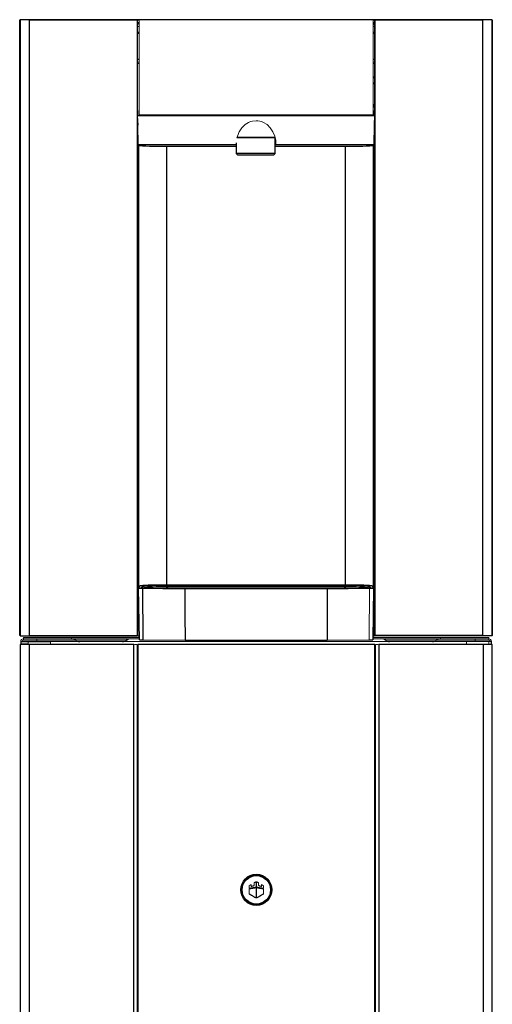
# Model space of a CAD drawing. Header units: millimetres. Extents: x 148 to 468, y 37 to 1369.
# Tile 2 of 2: x 148 to 468, y 703 to 1369. Entities that reach past the tile are written whole.
import ezdxf

# ---------------------------------------------------------------- set-up
doc = ezdxf.new("R2010")
doc.units = ezdxf.units.MM

msp = doc.modelspace()

# ---------------------------------------------------------------- linework, layer by layer
at = {"color": 7, "linetype": 'Continuous', "lineweight": 25}
for p, q in [((148.16, 952.69), (148.16, 1369.19)), ((148.3, 1369.19), (148.4, 1369.19)), ((154.59, 1369.44), (148.4, 1369.44)), ((148.4, 1369.19), (148.4, 952.44)), ((154.59, 1369.19), (154.59, 952.69)), ((227.6, 1369.19), (154.59, 1369.19)), ((227.89, 952.6), (227.89, 1369.28)), ((228.05, 1369.44), (227.9, 1369.44)), ((388.55, 1369.37), (228.05, 1369.37)), ((228.05, 1365.94), (228.05, 1369.19)), ((388.7, 1369.44), (388.55, 1369.44)), ((388.55, 1369.19), (388.55, 1365.94)), ((388.71, 1369.28), (388.71, 952.6)), ((462.01, 1369.19), (389, 1369.19)), ((468.2, 1369.44), (462.01, 1369.44)), ((462.01, 952.69), (462.01, 1369.19)), ((468.2, 952.44), (468.2, 1369.19)), ((468.2, 1369.19), (468.3, 1369.19)), ((468.3, 1369.19), (468.3, 952.69)), ((388.54, 1330.19), (387.55, 1330.19)), ((388.54, 1304.38), (228.06, 1304.38)), ((229.05, 1305.12), (387.55, 1305.12)), ((228.4, 1284.7), (228.2, 1298.06)), ((388.4, 1298.06), (388.2, 1284.7)), ((296.42, 1289.93), (296.42, 1289.43)), ((319.67, 1289.43), (319.67, 1289.93)), ((321.29, 1278.93), (321.29, 1289.06)), ((294.79, 1284.7), (228.4, 1284.7)), ((228.9, 1284.19), (228.4, 1284.7)), ((247.9, 1283.86), (294.79, 1283.86)), ((294.79, 1286.03), (294.79, 1278.93)), ((321.29, 1283.86), (368.7, 1283.86)), ((388.2, 1284.7), (321.8, 1284.7)), ((388.2, 1284.7), (387.7, 1284.19)), ((294.79, 1278.93), (295.79, 1277.93)), ((321.29, 1278.93), (294.79, 1278.93)), ((295.79, 1277.93), (320.29, 1277.93)), ((320.29, 1277.93), (321.29, 1278.93)), ((228.62, 984.75), (229.81, 986.35)), ((231.39, 986.35), (230.21, 984.75)), ((368.3, 986.74), (248.3, 986.74)), ((248.3, 986.74), (248.3, 984.71)), ((248.3, 986.4), (368.3, 986.4)), ((368.3, 986.74), (368.3, 984.71)), ((386.39, 984.75), (385.21, 986.35)), ((386.79, 986.35), (387.98, 984.75)), ((229.24, 949.76), (228.62, 984.75)), ((231.34, 984.65), (260.11, 984.4)), ((231.34, 984.65), (231.59, 949.67)), ((232.5, 984.68), (232.72, 984.67)), ((368.3, 985.71), (248.3, 985.71)), ((379.03, 984.71), (257.06, 984.71)), ((356.49, 984.4), (260.11, 984.4)), ((356.28, 984.44), (260.32, 984.44)), ((260.32, 984.44), (356.28, 984.44)), ((260.54, 984.71), (260.54, 984.44)), ((356.49, 984.4), (385.26, 984.65)), ((384.17, 984.81), (383.77, 985.35)), ((383.93, 984.69), (384.17, 984.69)), ((387.98, 984.75), (387.36, 949.76)), ((228.9, 957.74), (228.2, 957.04)), ((229.09, 957.79), (228.9, 957.74)), ((387.7, 957.74), (387.5, 957.79)), ((388.4, 957.04), (387.7, 957.74)), ((148.4, 952.44), (154.59, 952.44)), ((225.5, 946.59), (148.57, 946.59)), ((148.57, 946.59), (148.57, 92.59)), ((148.85, 948.59), (148.85, 946.59)), ((163.98, 948.39), (148.98, 948.39)), ((154.59, 952.69), (227.6, 952.69)), ((154.61, 946.59), (154.61, 92.59)), ((184.82, 950.25), (187.42, 948.84)), ((219.18, 948.84), (221.78, 950.25)), ((225.48, 952.44), (223.8, 952.44)), ((225.5, 118.59), (225.5, 946.59)), ((228.07, 952.44), (227.9, 952.44)), ((388.77, 946.59), (228.17, 946.59)), ((228.24, 952.44), (229.19, 952.44)), ((231.59, 949.67), (260.19, 949.43)), ((260.19, 949.43), (356.41, 949.43)), ((356.41, 949.43), (385.01, 949.67)), ((387.41, 952.44), (388.36, 952.44)), ((388.7, 952.44), (388.53, 952.44)), ((462.01, 952.69), (389, 952.69)), ((391.44, 946.59), (391.44, 118.59)), ((468.37, 946.59), (391.44, 946.59)), ((394.82, 950.25), (397.42, 948.84)), ((429.18, 948.84), (431.78, 950.25)), ((468.2, 952.44), (462.01, 952.44)), ((462.34, 92.59), (462.34, 946.59)), ((467.75, 946.59), (467.75, 948.59)), ((468.37, 92.59), (468.37, 946.59))]:
    msp.add_line(p, q, dxfattribs=at)
at = {"color": 144, "linetype": 'Continuous', "lineweight": 18}
for p, q in [((148.3, 952.69), (148.3, 1369.19)), ((154.97, 1369.37), (155.8, 1369.37)), ((228.05, 1367.44), (229.05, 1367.44)), ((228.2, 1366.37), (228.05, 1366.37)), ((228.2, 1365.94), (228.2, 1366.96)), ((228.2, 1366.96), (229.05, 1366.96)), ((229.05, 1369.37), (229.05, 1304.38)), ((387.55, 1304.38), (387.55, 1369.37)), ((387.55, 1367.44), (388.55, 1367.44)), ((387.55, 1366.96), (388.4, 1366.96)), ((388.4, 1366.96), (388.4, 1365.94)), ((388.55, 1366.37), (388.4, 1366.37)), ((460.8, 1369.37), (461.62, 1369.37)), ((228.06, 1365.94), (228.05, 1365.94)), ((228.06, 1307.8), (228.06, 1365.94)), ((229.05, 1364.74), (228.06, 1364.74)), ((228.06, 1361.09), (229.05, 1361.09)), ((228.06, 1360.87), (229.05, 1360.87)), ((228.06, 1360.19), (229.05, 1360.19)), ((388.54, 1364.74), (387.55, 1364.74)), ((387.55, 1361.09), (388.54, 1361.09)), ((387.55, 1360.87), (388.54, 1360.87)), ((387.55, 1360.19), (388.54, 1360.19)), ((388.55, 1365.94), (388.54, 1365.94)), ((388.54, 1365.94), (388.54, 1307.8)), ((228.06, 1340.79), (229.05, 1340.79)), ((229.05, 1339.89), (228.06, 1339.89)), ((387.55, 1340.79), (388.54, 1340.79)), ((388.54, 1339.89), (387.55, 1339.89)), ((387.55, 1330.49), (388.54, 1330.49)), ((388.54, 1326.85), (387.55, 1325.91)), ((228.3, 1307.88), (228.06, 1307.8)), ((228.3, 1304.38), (228.3, 1307.88)), ((388.54, 1311.94), (387.55, 1311.94)), ((387.55, 1311.69), (388.54, 1311.69)), ((388.54, 1310.44), (387.55, 1310.44)), ((387.55, 1310.19), (388.54, 1310.19)), ((388.54, 1307.8), (388.3, 1307.88)), ((388.3, 1307.88), (388.3, 1304.38)), ((228.06, 1304.38), (228.34, 1298.06)), ((228.2, 954.39), (228.2, 1301.22)), ((388.26, 1298.06), (388.54, 1304.38)), ((388.4, 1301.22), (388.4, 954.39)), ((228.34, 1298.06), (228.2, 1298.06)), ((388.4, 1298.06), (388.26, 1298.06)), ((388.4, 1298.89), (388.3, 1298.89)), ((388.31, 1299.19), (388.4, 1299.19)), ((321.29, 1289.43), (295.29, 1289.43)), ((295.41, 1289.93), (321.29, 1289.93)), ((321.29, 1286.36), (321.69, 1286.36)), ((248.3, 986.78), (326.28, 986.78)), ((326.28, 986.78), (326.31, 986.79)), ((326.31, 986.79), (363.28, 986.79)), ((363.28, 986.79), (363.3, 986.78)), ((363.3, 986.78), (368.3, 986.78)), ((232.83, 985.35), (232.43, 984.81)), ((356.06, 984.44), (356.06, 984.71)), ((383.76, 984.71), (383.77, 985.35)), ((385.26, 984.65), (385.01, 949.67)), ((228.07, 953.94), (228.1, 954.43)), ((228.07, 952.69), (228.07, 953.94)), ((228.1, 954.43), (228.2, 954.39)), ((228.2, 957.04), (228.3, 956.94)), ((228.3, 956.94), (229.11, 956.94)), ((228.3, 956.44), (228.3, 952.44)), ((229.12, 956.44), (228.3, 956.44)), ((388.3, 956.44), (387.48, 956.44)), ((387.49, 956.94), (388.3, 956.94)), ((388.3, 956.94), (388.4, 957.04)), ((388.3, 952.44), (388.3, 956.44)), ((388.4, 954.39), (388.5, 954.43)), ((388.5, 954.43), (388.53, 953.94)), ((388.53, 953.94), (388.53, 952.69)), ((188.05, 948.59), (148.85, 948.59)), ((148.98, 948.39), (148.98, 946.89)), ((148.98, 946.89), (153.98, 946.89)), ((229.21, 951.29), (150.65, 951.29)), ((150.65, 951.29), (150.65, 949.49)), ((229.22, 950.39), (150.65, 950.39)), ((186.23, 949.49), (150.65, 949.49)), ((153.98, 946.89), (153.98, 948.39)), ((190.16, 952.44), (159.73, 952.44)), ((159.75, 948.59), (159.75, 950.39)), ((168.98, 946.59), (168.98, 948.59)), ((183.3, 950.39), (183.3, 951.29)), ((221.78, 950.25), (184.82, 950.25)), ((398.05, 948.59), (218.55, 948.59)), ((227.67, 946.59), (225.87, 946.59)), ((227.67, 118.59), (227.67, 946.59)), ((228.47, 946.59), (228.47, 118.59)), ((465.95, 950.39), (387.38, 950.39)), ((465.95, 951.29), (387.39, 951.29)), ((388.47, 118.59), (388.47, 946.59)), ((389.27, 946.59), (389.27, 118.59)), ((391.07, 946.59), (389.27, 946.59)), ((431.78, 950.25), (394.82, 950.25)), ((467.75, 948.59), (428.55, 948.59)), ((430.37, 949.49), (465.95, 949.49)), ((433.3, 951.29), (433.3, 950.39)), ((450.85, 946.59), (450.85, 948.59)), ((456.85, 950.39), (456.85, 948.59)), ((465.95, 951.29), (465.95, 949.49)), ((465.95, 948.59), (465.95, 946.59)), ((228.47, 944.79), (227.67, 944.79)), ((389.27, 944.79), (388.47, 944.79)), ((304.92, 782.66), (304.92, 784.03)), ((304.92, 784.03), (304.92, 782.66)), ((308.27, 782.29), (308.27, 785.96)), ((308.27, 785.96), (308.27, 782.29)), ((308.27, 781.88), (308.27, 775.01)), ((308.27, 775.01), (308.27, 781.88)), ((309.95, 783.44), (309.95, 785.23)), ((309.95, 785.23), (309.95, 783.44)), ((313.32, 781.52), (313.32, 783.28)), ((313.32, 783.28), (313.32, 781.52)), ((313.32, 781.11), (313.32, 777.69)), ((313.32, 777.69), (313.32, 781.11))]:
    msp.add_line(p, q, dxfattribs=at)
at = {"color": 8, "linetype": 'Continuous', "lineweight": 25}
for p, q in [((229.05, 1369.11), (228.05, 1369.11)), ((388.55, 1369.11), (387.55, 1369.11)), ((229.05, 1342.59), (228.06, 1342.59)), ((388.54, 1342.59), (387.55, 1342.59)), ((388.54, 1330.44), (387.55, 1330.44)), ((388.54, 1310.69), (387.55, 1310.69)), ((228.9, 985.13), (228.9, 1284.19)), ((247.9, 986.78), (247.9, 1283.86)), ((368.7, 1283.86), (368.7, 986.78)), ((387.7, 1284.19), (387.7, 985.13)), ((231.42, 986.35), (231.39, 986.35)), ((385.21, 986.35), (385.18, 986.35)), ((230.89, 984.7), (231.86, 986.02)), ((247.9, 984.71), (247.9, 985.71)), ((368.7, 985.71), (368.7, 984.71)), ((384.73, 986.02), (385.71, 984.7)), ((228.9, 957.74), (228.9, 968.75)), ((387.7, 968.74), (387.7, 957.74)), ((150.65, 948.39), (150.65, 948.59)), ((150.65, 946.59), (150.65, 946.89)), ((219.18, 948.84), (187.42, 948.84)), ((429.18, 948.84), (397.42, 948.84))]:
    msp.add_line(p, q, dxfattribs=at)
at = {"color": 144, "linetype": 'Continuous', "lineweight": 18, "flags": 128}
for points in [[(295.39, 1289.43), (295.68, 1290.7), (296.92, 1293.63), (298.67, 1296.26), (300.84, 1298.4), (302.03, 1299.23), (303.28, 1299.92), (304.53, 1300.44), (305.82, 1300.8), (308.3, 1301.07), (309.54, 1301.01), (310.78, 1300.8), (312.07, 1300.44), (313.32, 1299.92), (315.76, 1298.4), (317.93, 1296.26), (319.68, 1293.63), (320.92, 1290.7), (321.61, 1287.66), (321.8, 1284.7), (321.8, 1284.7)], [(303.63, 783.28), (303.63, 783.06), (303.63, 782.84), (303.63, 782.63), (303.63, 782.41), (303.63, 782.19), (303.63, 781.97), (303.63, 781.75), (303.63, 781.53)], [(303.63, 781.53), (303.63, 781.75), (303.63, 781.97), (303.63, 782.19), (303.63, 782.41), (303.63, 782.63), (303.63, 782.84), (303.63, 783.06), (303.63, 783.28)], [(303.63, 777.69), (303.63, 778.12), (303.63, 778.55), (303.63, 778.97), (303.63, 779.4), (303.63, 779.83), (303.63, 780.26), (303.63, 780.69), (303.63, 781.12)], [(303.63, 781.12), (303.63, 780.69), (303.63, 780.26), (303.63, 779.83), (303.63, 779.4), (303.63, 778.97), (303.63, 778.55), (303.63, 778.12), (303.63, 777.69)], [(306.99, 785.22), (306.99, 785), (306.99, 784.78), (306.99, 784.56), (306.99, 784.33), (306.99, 784.11), (306.99, 783.89), (306.99, 783.66), (306.99, 783.44)], [(306.99, 783.44), (306.99, 783.66), (306.99, 783.89), (306.99, 784.11), (306.99, 784.33), (306.99, 784.56), (306.99, 784.78), (306.99, 785), (306.99, 785.22)], [(308.67, 785.96), (308.67, 785.51), (308.67, 785.05), (308.67, 784.59), (308.67, 784.13), (308.67, 783.67), (308.67, 783.21), (308.67, 782.75), (308.67, 782.29)], [(308.67, 782.29), (308.67, 782.75), (308.67, 783.21), (308.67, 783.67), (308.67, 784.13), (308.67, 784.59), (308.67, 785.05), (308.67, 785.51), (308.67, 785.96)], [(308.67, 775.01), (308.67, 775.86), (308.67, 776.72), (308.67, 777.57), (308.67, 778.43), (308.67, 779.29), (308.67, 780.16), (308.67, 781.02), (308.67, 781.88)], [(308.67, 781.88), (308.67, 781.02), (308.67, 780.16), (308.67, 779.29), (308.67, 778.43), (308.67, 777.57), (308.67, 776.72), (308.67, 775.86), (308.67, 775.01)], [(312.03, 784.02), (312.03, 783.85), (312.03, 783.68), (312.03, 783.51), (312.03, 783.34), (312.03, 783.17), (312.03, 783), (312.03, 782.83), (312.03, 782.66)], [(312.03, 782.66), (312.03, 782.83), (312.03, 783), (312.03, 783.17), (312.03, 783.34), (312.03, 783.51), (312.03, 783.68), (312.03, 783.85), (312.03, 784.02)]]:
    msp.add_lwpolyline(points, dxfattribs=at)
at = {"color": 7, "linetype": 'Continuous', "lineweight": 25, "flags": 128}
for points in [[(260.11, 984.4), (260.15, 966.91), (260.19, 949.43)], [(308.3, 984.71), (295.59, 984.71), (282.88, 984.71), (271.8, 984.71), (260.71, 984.71)], [(355.89, 984.71), (345.44, 984.71), (334.99, 984.71), (321.65, 984.71), (308.3, 984.71)], [(356.49, 984.4), (356.45, 966.91), (356.41, 949.43)]]:
    msp.add_lwpolyline(points, dxfattribs=at)
at = {"color": 7, "linetype": 'Continuous', "lineweight": 25}
for radius in [10.5, 9.64]:
    msp.add_circle((308.47, 780.49), radius, dxfattribs=at)
at = {"color": 144, "linetype": 'Continuous', "lineweight": 18}
msp.add_circle((308.47, 780.49), 10, dxfattribs=at)
at = {"color": 7, "linetype": 'Continuous', "lineweight": 25}
for centre, radius, start, end in [((148.41, 1369.19), 0.25, 90, 180), ((468.05, 1369.19), 0.25, 0, 90), ((243.7, 1593.11), 309.27, 267.25705, 270.77755), ((373.78, 1541.59), 257.77, 268.87063, 273.09477), ((231.39, 985.85), 0.5, 19.47271, 89.97386), ((244.29, 805.12), 181.32, 88.73143, 93.92938), ((372.31, 805.12), 181.32, 86.07062, 91.26857), ((385.21, 985.85), 0.5, 90.02614, 160.52729), ((230.8, 1006.67), 22.03, 264.32319, 271.39821), ((232.81, 986.35), 1, 199.47264, 270.9735), ((383.79, 986.35), 1, 269.0265, 340.52736), ((385.8, 1006.67), 22.03, 268.60179, 275.67681), ((188.81, 951.39), 2.9, 241.50436, 270), ((217.79, 951.39), 2.9, 270, 298.49564), ((231.13, 968.78), 19.12, 264.32319, 271.39821), ((385.47, 968.78), 19.12, 268.60179, 275.67681), ((398.81, 951.39), 2.9, 241.50436, 270), ((427.79, 951.39), 2.9, 270, 298.49564)]:
    msp.add_arc(centre, radius, start, end, dxfattribs=at)
at = {"color": 144, "linetype": 'Continuous', "lineweight": 18}
for centre, radius, start, end in [((244.52, 815.02), 170.73, 88.73143, 93.92938), ((372.07, 815.02), 170.73, 86.07062, 91.26857), ((150.65, 948.59), 1.8, 90, 180), ((150.65, 948.59), 0.9, 90, 180), ((465.95, 948.59), 1.8, 0, 90), ((465.95, 948.59), 0.9, 360, 90)]:
    msp.add_arc(centre, radius, start, end, dxfattribs=at)
for points, knots in [([(148.55, 1369.44), (148.48, 1369.44), (148.42, 1369.41), (148.33, 1369.32), (148.3, 1369.25), (148.3, 1369.19)], [0, 0, 0, 0, 0.5, 0.5, 1, 1, 1, 1]), ([(468.3, 1369.19), (468.3, 1369.25), (468.27, 1369.32), (468.18, 1369.41), (468.12, 1369.44), (468.05, 1369.44)], [0, 0, 0, 0, 0.5, 0.5, 1, 1, 1, 1]), ([(321.8, 1284.7), (321.78, 1284.69), (321.74, 1284.68), (321.56, 1284.66), (321.37, 1284.64), (321.29, 1284.64)], [0, 0, 0, 0, 0.372739, 0.743854, 1, 1, 1, 1]), ([(229.81, 986.35), (229.89, 986.38), (230.06, 986.43), (230.94, 986.5), (231.92, 986.54), (232.32, 986.56)], [0, 0, 0, 0, 0.360962, 0.743052, 1, 1, 1, 1]), ([(382.69, 986.61), (383.03, 986.6), (383.78, 986.58), (384.63, 986.55), (385.67, 986.5), (386.55, 986.43), (386.71, 986.38), (386.79, 986.35)], [0, 0, 0, 0, 0.125684, 0.278167, 0.430694, 0.72344, 1, 1, 1, 1]), ([(230.21, 984.75), (230.21, 984.74), (230.21, 984.74), (230.22, 984.74), (230.24, 984.73), (230.27, 984.73), (230.34, 984.72), (230.46, 984.72), (230.67, 984.71), (230.94, 984.7), (231.22, 984.69), (231.49, 984.69), (231.74, 984.68), (231.91, 984.68), (232, 984.68)], [0, 0, 0, 0, 0.0490557, 0.0978957, 0.1466789, 0.195565, 0.2447125, 0.3722255, 0.5000275, 0.6275359, 0.7553425, 0.8369508, 0.9182562, 1, 1, 1, 1]), ([(384.6, 984.68), (384.66, 984.68), (384.76, 984.68), (384.91, 984.68), (385.06, 984.69), (385.2, 984.69), (385.4, 984.69), (385.66, 984.7), (385.93, 984.71), (386.14, 984.72), (386.27, 984.72), (386.35, 984.73), (386.39, 984.74), (386.39, 984.74), (386.39, 984.75)], [0, 0, 0, 0, 0.049056, 0.097896, 0.146679, 0.195565, 0.244712, 0.372226, 0.500028, 0.627536, 0.755343, 0.836951, 0.918256, 1, 1, 1, 1]), ([(155.15, 946.59), (155.05, 946.59), (154.87, 946.59), (154.6, 946.59), (154.33, 946.59), (154.07, 946.59), (153.81, 946.59), (153.56, 946.59), (153.32, 946.59), (152.83, 946.59), (152.14, 946.59), (151.36, 946.59), (150.74, 946.59), (150.38, 946.59), (150.19, 946.59), (150.09, 946.59), (150.03, 946.59), (149.98, 946.59), (149.98, 946.59), (149.97, 946.59)], [0, 0, 0, 0, 0.030703, 0.061289, 0.091795, 0.122264, 0.152734, 0.183246, 0.21384, 0.244555, 0.372255, 0.50001, 0.62771, 0.755465, 0.804527, 0.853348, 0.902091, 0.95092, 1, 1, 1, 1]), ([(168.98, 948.39), (168.98, 948.39), (168.98, 948.39), (168.96, 948.39), (168.93, 948.39), (168.89, 948.39), (168.84, 948.39), (168.78, 948.39), (168.71, 948.39), (168.6, 948.39), (168.43, 948.39), (168.17, 948.39), (167.87, 948.39), (167.41, 948.39), (166.87, 948.39), (166.28, 948.39), (165.83, 948.39), (165.36, 948.39), (164.9, 948.39), (164.44, 948.39), (164.13, 948.39), (163.98, 948.39)], [0, 0, 0, 0, 0.03024, 0.060281, 0.090188, 0.120031, 0.149875, 0.179789, 0.20984, 0.240094, 0.304385, 0.368744, 0.434403, 0.50013, 0.631342, 0.695633, 0.759991, 0.821708, 0.883493, 0.94173, 1, 1, 1, 1]), ([(466.97, 946.59), (466.97, 946.59), (466.97, 946.59), (466.95, 946.59), (466.93, 946.59), (466.89, 946.59), (466.84, 946.59), (466.78, 946.59), (466.71, 946.59), (466.55, 946.59), (466.21, 946.59), (465.59, 946.59), (464.81, 946.59), (464.08, 946.59), (463.49, 946.59), (463.09, 946.59), (462.67, 946.59), (462.25, 946.59), (461.95, 946.59), (461.8, 946.59)], [0, 0, 0, 0, 0.030703, 0.061289, 0.091795, 0.122264, 0.152734, 0.183246, 0.21384, 0.244555, 0.372255, 0.50001, 0.62771, 0.755465, 0.804527, 0.853348, 0.902091, 0.95092, 1, 1, 1, 1]), ([(303.63, 781.53), (303.82, 781.56), (304.18, 781.62), (304.72, 781.71), (305.24, 781.79), (305.73, 781.87), (306.21, 781.95), (306.66, 782.03), (307.09, 782.1), (307.5, 782.16), (307.89, 782.23), (308.15, 782.27), (308.27, 782.29)], [0, 0, 0, 0, 0.120922, 0.237198, 0.348826, 0.455804, 0.558133, 0.65581, 0.748836, 0.83721, 0.920932, 1, 1, 1, 1]), ([(308.27, 782.29), (308.09, 782.26), (307.72, 782.2), (307.15, 782.1), (306.53, 782), (305.86, 781.89), (305.16, 781.78), (304.41, 781.66), (303.89, 781.57), (303.63, 781.53)], [0, 0, 0, 0, 0.114377, 0.238251, 0.371619, 0.514481, 0.666834, 0.828675, 1, 1, 1, 1]), ([(303.63, 781.12), (303.82, 781.15), (304.19, 781.21), (304.73, 781.3), (305.24, 781.38), (305.72, 781.46), (306.18, 781.54), (306.6, 781.6), (306.99, 781.67), (307.35, 781.73), (307.69, 781.78), (307.99, 781.83), (308.18, 781.86), (308.27, 781.88)], [0, 0, 0, 0, 0.123533, 0.240546, 0.351035, 0.455, 0.552439, 0.643352, 0.727738, 0.805596, 0.876926, 0.941727, 1, 1, 1, 1]), ([(308.27, 781.88), (308.09, 781.85), (307.71, 781.79), (307.09, 781.68), (306.37, 781.57), (305.54, 781.43), (304.62, 781.28), (303.97, 781.17), (303.63, 781.12)], [0, 0, 0, 0, 0.111815, 0.245576, 0.401279, 0.578922, 0.778499, 1, 1, 1, 1]), ([(306.99, 783.44), (306.84, 783.38), (306.51, 783.26), (306.01, 783.07), (305.48, 782.87), (305.11, 782.73), (304.92, 782.66)], [0, 0, 0, 0, 0.224852, 0.466478, 0.724865, 1, 1, 1, 1]), ([(304.92, 782.66), (305.11, 782.73), (305.48, 782.87), (306.01, 783.07), (306.51, 783.26), (306.84, 783.38), (306.99, 783.44)], [0, 0, 0, 0, 0.275134, 0.533521, 0.775147, 1, 1, 1, 1]), ([(308.27, 785.96), (308.06, 785.84), (307.64, 785.59), (307.21, 785.35), (306.99, 785.22)], [0, 0, 0, 0, 0.488845, 1, 1, 1, 1]), ([(306.99, 785.22), (307.14, 785.31), (307.43, 785.47), (307.85, 785.72), (308.13, 785.88), (308.27, 785.96)], [0, 0, 0, 0, 0.343247, 0.676585, 1, 1, 1, 1]), ([(309.95, 785.23), (309.81, 785.31), (309.52, 785.48), (309.09, 785.72), (308.81, 785.88), (308.67, 785.96)], [0, 0, 0, 0, 0.343248, 0.676586, 1, 1, 1, 1]), ([(308.67, 785.96), (308.88, 785.84), (309.31, 785.6), (309.73, 785.35), (309.95, 785.23)], [0, 0, 0, 0, 0.488843, 1, 1, 1, 1]), ([(308.67, 782.29), (308.85, 782.26), (309.22, 782.2), (309.8, 782.1), (310.42, 782), (311.08, 781.89), (311.79, 781.78), (312.54, 781.65), (313.05, 781.57), (313.32, 781.52)], [0, 0, 0, 0, 0.114052, 0.237709, 0.370969, 0.513831, 0.666292, 0.828349, 1, 1, 1, 1]), ([(313.32, 781.52), (313.13, 781.56), (312.77, 781.62), (312.23, 781.7), (311.71, 781.79), (311.21, 781.87), (310.74, 781.95), (310.28, 782.02), (309.85, 782.1), (309.44, 782.16), (309.05, 782.23), (308.8, 782.27), (308.67, 782.29)], [0, 0, 0, 0, 0.121164, 0.237629, 0.349391, 0.45645, 0.558806, 0.656457, 0.749402, 0.837641, 0.921174, 1, 1, 1, 1]), ([(308.67, 781.88), (308.85, 781.85), (309.23, 781.79), (309.85, 781.69), (310.57, 781.57), (311.4, 781.43), (312.33, 781.28), (312.98, 781.17), (313.32, 781.11)], [0, 0, 0, 0, 0.111056, 0.244361, 0.399913, 0.577708, 0.77774, 1, 1, 1, 1]), ([(313.32, 781.11), (313.13, 781.15), (312.76, 781.21), (312.21, 781.3), (311.7, 781.38), (311.21, 781.46), (310.76, 781.53), (310.34, 781.6), (309.95, 781.67), (309.58, 781.73), (309.25, 781.78), (308.95, 781.83), (308.76, 781.86), (308.67, 781.88)], [0, 0, 0, 0, 0.123993, 0.241373, 0.352138, 0.456287, 0.553819, 0.644732, 0.729025, 0.8067, 0.877754, 0.942187, 1, 1, 1, 1]), ([(312.03, 782.66), (311.84, 782.74), (311.47, 782.87), (310.94, 783.07), (310.43, 783.26), (310.11, 783.38), (309.95, 783.44)], [0, 0, 0, 0, 0.27506, 0.533422, 0.775073, 1, 1, 1, 1]), ([(309.95, 783.44), (310.11, 783.38), (310.43, 783.26), (310.94, 783.07), (311.47, 782.87), (311.84, 782.74), (312.03, 782.66)], [0, 0, 0, 0, 0.224928, 0.46658, 0.724942, 1, 1, 1, 1]), ([(308.27, 775.01), (308.12, 775.1), (307.8, 775.28), (307.31, 775.56), (306.79, 775.87), (306.22, 776.19), (305.63, 776.54), (304.99, 776.9), (304.32, 777.29), (303.87, 777.55), (303.63, 777.69)], [0, 0, 0, 0, 0.097809, 0.2034091, 0.3167931, 0.437951, 0.5668695, 0.7035319, 0.8479173, 1, 1, 1, 1]), ([(303.63, 777.69), (303.8, 777.59), (304.14, 777.4), (304.64, 777.11), (305.12, 776.83), (305.58, 776.57), (306.02, 776.31), (306.44, 776.07), (306.84, 775.83), (307.23, 775.61), (307.59, 775.4), (307.94, 775.2), (308.16, 775.08), (308.27, 775.01)], [0, 0, 0, 0, 0.111369, 0.21867, 0.321893, 0.421029, 0.516069, 0.607007, 0.693838, 0.776556, 0.855158, 0.92964, 1, 1, 1, 1]), ([(313.32, 777.69), (313.15, 777.59), (312.81, 777.4), (312.31, 777.11), (311.83, 776.83), (311.37, 776.56), (310.93, 776.31), (310.51, 776.06), (310.1, 775.83), (309.72, 775.61), (309.35, 775.4), (309.01, 775.2), (308.78, 775.07), (308.67, 775.01)], [0, 0, 0, 0, 0.111376, 0.218684, 0.321911, 0.42105, 0.516092, 0.607031, 0.69386, 0.776575, 0.855172, 0.929648, 1, 1, 1, 1]), ([(308.67, 775.01), (308.82, 775.1), (309.14, 775.28), (309.63, 775.56), (310.16, 775.86), (310.72, 776.19), (311.32, 776.53), (311.95, 776.9), (312.62, 777.29), (313.08, 777.55), (313.32, 777.69)], [0, 0, 0, 0, 0.097797, 0.203389, 0.316768, 0.437925, 0.566845, 0.703512, 0.847906, 1, 1, 1, 1])]:
    msp.add_open_spline(points, degree=3, knots=knots, dxfattribs=at)
at = {"color": 7, "linetype": 'Continuous', "lineweight": 25}
for points, knots in [([(227.65, 1369.44), (227.03, 1369.44), (225.78, 1369.44), (223.91, 1369.44), (222.05, 1369.44), (220.18, 1369.44), (218.32, 1369.44), (216.46, 1369.44), (214.6, 1369.44), (212.74, 1369.44), (210.89, 1369.44), (206.56, 1369.44), (199.8, 1369.44), (192.82, 1369.44), (186.74, 1369.44), (182.07, 1369.44), (176.89, 1369.44), (172.69, 1369.44), (168.91, 1369.44), (165.33, 1369.44), (161.77, 1369.44), (158.22, 1369.44), (155.86, 1369.44), (154.68, 1369.44)], [0, 0, 0, 0, 0.02501, 0.050017, 0.075023, 0.100026, 0.125027, 0.150026, 0.175023, 0.200018, 0.22501, 0.25, 0.375081, 0.499998, 0.535141, 0.625032, 0.692445, 0.749997, 0.800016, 0.850026, 0.900027, 0.950018, 1, 1, 1, 1]), ([(461.92, 1369.44), (461.33, 1369.44), (460.15, 1369.44), (458.38, 1369.44), (456.6, 1369.44), (454.83, 1369.44), (453.04, 1369.44), (451.26, 1369.44), (449.47, 1369.44), (447.68, 1369.44), (445.89, 1369.44), (441.69, 1369.44), (435.07, 1369.44), (428.15, 1369.44), (422.05, 1369.44), (417.35, 1369.44), (412.07, 1369.44), (407.75, 1369.44), (403.86, 1369.44), (400.14, 1369.44), (396.42, 1369.44), (392.69, 1369.44), (390.19, 1369.44), (388.95, 1369.44)], [0, 0, 0, 0, 0.02501, 0.050017, 0.075023, 0.100026, 0.125027, 0.150026, 0.175023, 0.200018, 0.22501, 0.25, 0.375081, 0.499998, 0.535141, 0.625032, 0.692446, 0.749997, 0.800016, 0.850026, 0.900027, 0.950018, 1, 1, 1, 1]), ([(248.3, 986.74), (247.28, 986.74), (245.18, 986.74), (242.06, 986.72), (239.06, 986.68), (236.37, 986.63), (234.17, 986.57), (232.59, 986.5), (231.63, 986.42), (231.48, 986.38), (231.42, 986.35)], [0, 0, 0, 0, 0.117617, 0.242118, 0.371672, 0.503908, 0.636145, 0.765699, 0.8902, 1, 1, 1, 1]), ([(385.18, 986.35), (385.12, 986.38), (384.97, 986.42), (384.01, 986.5), (382.43, 986.57), (380.23, 986.63), (377.54, 986.68), (374.54, 986.72), (371.42, 986.74), (369.32, 986.74), (368.3, 986.74)], [0, 0, 0, 0, 0.10955, 0.234086, 0.363676, 0.49595, 0.628224, 0.757814, 0.88235, 1, 1, 1, 1]), ([(232, 984.68), (232.41, 984.68), (233.24, 984.67), (234.48, 984.65), (235.73, 984.64), (236.98, 984.63), (238.24, 984.62), (239.5, 984.6), (240.77, 984.59), (242.03, 984.58), (243.31, 984.57), (244.58, 984.56), (246.22, 984.54), (248.22, 984.53), (250.58, 984.51), (252.96, 984.49), (255.34, 984.47), (257.73, 984.46), (259.34, 984.45), (260.14, 984.44)], [0, 0, 0, 0, 0.0454543, 0.0909013, 0.1363435, 0.1817833, 0.2272231, 0.2726655, 0.3181128, 0.3635676, 0.4090323, 0.4545094, 0.5000013, 0.5833856, 0.6667292, 0.7500473, 0.833355, 0.9166675, 1, 1, 1, 1]), ([(260.54, 984.71), (255.77, 984.71), (251.05, 984.71), (244.07, 984.71), (241.77, 984.71), (237.19, 984.71), (234.92, 984.71), (232.67, 984.71)], [0, 0, 0, 0, 0.5, 0.5, 0.75, 0.75, 1, 1, 1, 1]), ([(383.93, 984.71), (381.68, 984.71), (379.41, 984.71), (374.83, 984.71), (372.52, 984.71), (365.55, 984.71), (360.83, 984.71), (356.06, 984.71)], [0, 0, 0, 0, 0.25, 0.25, 0.5, 0.5, 1, 1, 1, 1]), ([(356.46, 984.44), (356.9, 984.44), (357.77, 984.45), (359.08, 984.46), (360.39, 984.47), (361.69, 984.48), (362.99, 984.49), (364.29, 984.5), (365.59, 984.51), (366.88, 984.52), (368.17, 984.53), (369.45, 984.54), (371.09, 984.55), (373.08, 984.57), (375.41, 984.59), (377.73, 984.61), (380.04, 984.63), (382.33, 984.66), (383.85, 984.67), (384.6, 984.68)], [0, 0, 0, 0, 0.045458, 0.090907, 0.136351, 0.181792, 0.227233, 0.272675, 0.318122, 0.363575, 0.409038, 0.454512, 0.500001, 0.583381, 0.666722, 0.750039, 0.833348, 0.916663, 1, 1, 1, 1]), ([(154.68, 952.44), (155.27, 952.44), (156.45, 952.44), (158.22, 952.44), (160, 952.44), (161.77, 952.44), (163.56, 952.44), (165.34, 952.44), (167.13, 952.44), (168.92, 952.44), (170.71, 952.44), (174.91, 952.44), (181.53, 952.44), (188.48, 952.44), (194.57, 952.44), (199.3, 952.44), (204.56, 952.44), (208.87, 952.44), (212.74, 952.44), (216.46, 952.44), (220.18, 952.44), (223.91, 952.44), (226.41, 952.44), (227.65, 952.44)], [0, 0, 0, 0, 0.025012, 0.050021, 0.075028, 0.100033, 0.125035, 0.150034, 0.175031, 0.200025, 0.225016, 0.250006, 0.375097, 0.499998, 0.536238, 0.625036, 0.693347, 0.750002, 0.800019, 0.850028, 0.900027, 0.950018, 1, 1, 1, 1]), ([(203.3, 948.49), (203.17, 948.49), (202.92, 948.49), (202.54, 948.49), (202.16, 948.49), (201.79, 948.49), (201.41, 948.49), (201.04, 948.49), (200.33, 948.49), (199.29, 948.49), (197.94, 948.49), (196.62, 948.49), (194.92, 948.49), (192.98, 948.49), (191.41, 948.49), (190.41, 948.49), (189.81, 948.49), (189.35, 948.49), (189.08, 948.49), (188.94, 948.49), (188.86, 948.49), (188.82, 948.49), (188.81, 948.49), (188.81, 948.49)], [0, 0, 0, 0, 0.016678, 0.033329, 0.049963, 0.066593, 0.083229, 0.099883, 0.116567, 0.178318, 0.240093, 0.304418, 0.368767, 0.500003, 0.63124, 0.695565, 0.759914, 0.821665, 0.88344, 0.912602, 0.941708, 0.970821, 1, 1, 1, 1]), ([(217.79, 948.49), (217.79, 948.49), (217.79, 948.49), (217.77, 948.49), (217.75, 948.49), (217.71, 948.49), (217.67, 948.49), (217.62, 948.49), (217.49, 948.49), (217.25, 948.49), (216.79, 948.49), (216.19, 948.49), (215.19, 948.49), (213.62, 948.49), (211.68, 948.49), (209.98, 948.49), (208.66, 948.49), (207.31, 948.49), (206.18, 948.49), (205.28, 948.49), (204.62, 948.49), (203.96, 948.49), (203.52, 948.49), (203.3, 948.49)], [0, 0, 0, 0, 0.016675, 0.033324, 0.049957, 0.066587, 0.083224, 0.09988, 0.116567, 0.178318, 0.240093, 0.304418, 0.368767, 0.500003, 0.63124, 0.695565, 0.759914, 0.821665, 0.88344, 0.912606, 0.941714, 0.970825, 1, 1, 1, 1]), ([(461.92, 952.44), (461.3, 952.44), (460.06, 952.44), (458.19, 952.44), (456.32, 952.44), (454.45, 952.44), (452.57, 952.44), (450.7, 952.44), (448.81, 952.44), (446.93, 952.44), (445.04, 952.44), (443.15, 952.44), (441.25, 952.44), (439.35, 952.44), (437.45, 952.44), (435.54, 952.44), (433.63, 952.44), (431.72, 952.44), (429.8, 952.44), (427.88, 952.44), (425.38, 952.44), (422.3, 952.44), (418.63, 952.44), (414.95, 952.44), (411.26, 952.44), (407.57, 952.44), (403.86, 952.44), (400.14, 952.44), (396.42, 952.44), (392.69, 952.44), (390.19, 952.44), (388.95, 952.44)], [0, 0, 0, 0, 0.026332, 0.052659, 0.078981, 0.105298, 0.131612, 0.157923, 0.184232, 0.210539, 0.236846, 0.263152, 0.289458, 0.315765, 0.342074, 0.368386, 0.3947, 0.421018, 0.447341, 0.473668, 0.500001, 0.550027, 0.600035, 0.65003, 0.700017, 0.749999, 0.799981, 0.849967, 0.899963, 0.949972, 1, 1, 1, 1]), ([(413.3, 948.49), (413.17, 948.49), (412.92, 948.49), (412.54, 948.49), (412.16, 948.49), (411.79, 948.49), (411.41, 948.49), (411.04, 948.49), (410.33, 948.49), (409.29, 948.49), (407.94, 948.49), (406.62, 948.49), (404.92, 948.49), (402.98, 948.49), (401.41, 948.49), (400.41, 948.49), (399.81, 948.49), (399.35, 948.49), (399.08, 948.49), (398.94, 948.49), (398.86, 948.49), (398.82, 948.49), (398.81, 948.49), (398.81, 948.49)], [0, 0, 0, 0, 0.016678, 0.033329, 0.049963, 0.066593, 0.083229, 0.099883, 0.116567, 0.178318, 0.240093, 0.304418, 0.368767, 0.500003, 0.63124, 0.695565, 0.759914, 0.821665, 0.88344, 0.912602, 0.941708, 0.970821, 1, 1, 1, 1]), ([(427.79, 948.49), (427.79, 948.49), (427.79, 948.49), (427.77, 948.49), (427.75, 948.49), (427.71, 948.49), (427.67, 948.49), (427.62, 948.49), (427.49, 948.49), (427.25, 948.49), (426.79, 948.49), (426.19, 948.49), (425.19, 948.49), (423.62, 948.49), (421.68, 948.49), (419.98, 948.49), (418.66, 948.49), (417.31, 948.49), (416.18, 948.49), (415.28, 948.49), (414.62, 948.49), (413.96, 948.49), (413.52, 948.49), (413.3, 948.49)], [0, 0, 0, 0, 0.016675, 0.033324, 0.049957, 0.066587, 0.083224, 0.09988, 0.116567, 0.178318, 0.240093, 0.304418, 0.368767, 0.500003, 0.63124, 0.695565, 0.759914, 0.821665, 0.88344, 0.912606, 0.941714, 0.970825, 1, 1, 1, 1])]:
    msp.add_open_spline(points, degree=3, knots=knots, dxfattribs=at)
msp.add_open_spline([(260.71, 984.71), (260.65, 984.71), (260.6, 984.71), (260.54, 984.71)], degree=3, dxfattribs=at)
at = {"color": 144, "linetype": 'Continuous', "lineweight": 18}
for points in [[(355.89, 984.71), (355.95, 984.71), (356, 984.71), (356.06, 984.71)], [(304.92, 784.03), (304.49, 783.78), (304.06, 783.53), (303.63, 783.28)], [(303.63, 783.28), (304.06, 783.53), (304.49, 783.78), (304.92, 784.03)], [(313.32, 783.28), (312.89, 783.53), (312.46, 783.78), (312.03, 784.02)], [(312.03, 784.02), (312.46, 783.78), (312.89, 783.53), (313.32, 783.28)]]:
    msp.add_open_spline(points, degree=3, dxfattribs=at)

doc.saveas('drawing.dxf')
